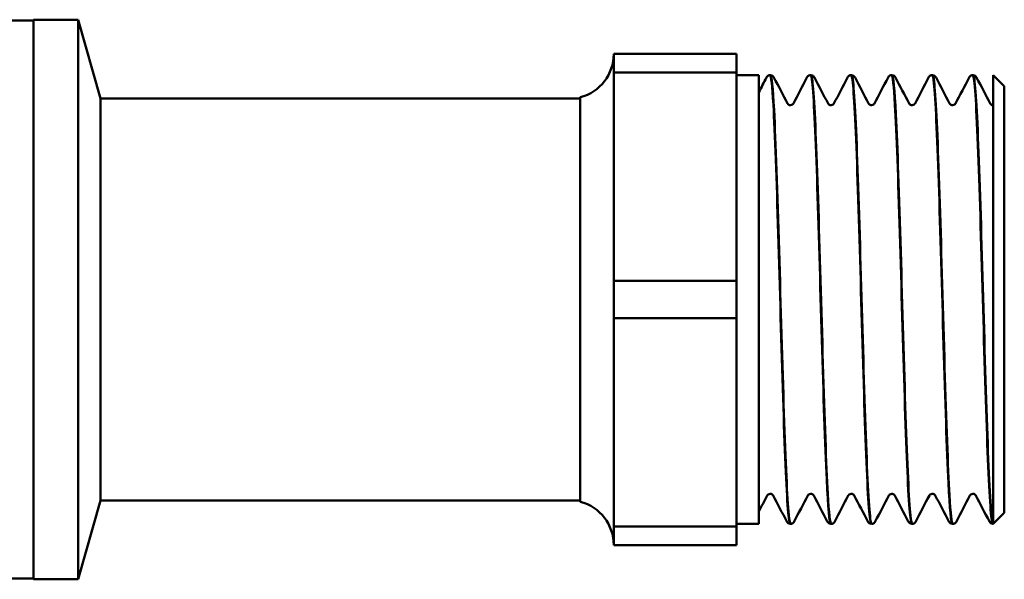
# Model space of a CAD drawing. Header units: millimetres. Extents: x 59 to 382, y 60 to 254.
# Tile 2 of 9: x 126 to 170, y 62 to 87. Entities that reach past the tile are written whole.
import ezdxf

# ---------------------------------------------------------------- set-up
doc = ezdxf.new("R2010")
doc.units = ezdxf.units.MM
doc.layers.add('Видимый контур (ГОСТ)', color=7, linetype='Continuous', lineweight=50)

msp = doc.modelspace()

# ---------------------------------------------------------------- linework, layer by layer
at = {"layer": 'Видимый контур (ГОСТ)'}
for p, q in [((126.426, 86.75), (123.926, 86.75)), ((126.426, 86.785), (126.426, 61.715)), ((128.426, 86.785), (126.426, 86.785)), ((128.426, 86.785), (128.426, 61.715)), ((129.426, 83.25), (128.426, 86.785)), ((152.426, 84.419), (152.426, 85.25)), ((152.426, 85.25), (157.926, 85.25)), ((157.926, 85.25), (157.926, 84.419)), ((152.426, 84.419), (152.426, 79.75)), ((152.426, 84.419), (157.926, 84.419)), ((157.926, 75.081), (157.926, 84.419)), ((158.926, 84.3), (157.926, 84.3)), ((158.926, 84.3), (158.926, 64.2)), ((159.429, 84.3), (159.445, 84.3)), ((161.245, 84.3), (161.262, 84.3)), ((163.061, 84.3), (163.078, 84.3)), ((164.877, 84.3), (164.894, 84.3)), ((166.693, 84.3), (166.71, 84.3)), ((168.509, 84.3), (168.526, 84.3)), ((169.426, 84.3), (169.426, 64.2)), ((169.926, 83.8), (169.426, 84.3)), ((169.926, 83.8), (169.926, 64.7)), ((129.426, 83.25), (129.426, 65.25)), ((150.926, 83.25), (129.426, 83.25)), ((150.926, 83.314), (150.926, 65.186)), ((169.426, 82.955), (169.426, 82.955)), ((152.426, 79.75), (152.426, 75.081)), ((152.426, 73.419), (152.426, 75.081)), ((152.426, 75.081), (157.926, 75.081)), ((157.926, 75.081), (157.926, 73.419)), ((152.426, 73.419), (152.426, 68.75)), ((152.426, 73.419), (157.926, 73.419)), ((157.926, 64.081), (157.926, 73.419)), ((152.426, 68.75), (152.426, 64.081)), ((129.426, 65.25), (128.426, 61.715)), ((150.926, 65.25), (129.426, 65.25)), ((169.926, 64.7), (169.426, 64.2)), ((152.426, 63.25), (152.426, 64.081)), ((152.426, 64.081), (157.926, 64.081)), ((158.926, 64.2), (157.926, 64.2)), ((157.926, 64.081), (157.926, 63.25)), ((160.337, 64.2), (160.354, 64.2)), ((162.153, 64.2), (162.17, 64.2)), ((163.969, 64.2), (163.986, 64.2)), ((165.785, 64.2), (165.802, 64.2)), ((167.601, 64.2), (167.618, 64.2)), ((169.417, 64.2), (169.426, 64.2)), ((169.426, 64.2), (169.426, 64.204)), ((152.426, 63.25), (157.926, 63.25)), ((126.426, 61.75), (123.926, 61.75)), ((128.426, 61.715), (126.426, 61.715))]:
    msp.add_line(p, q, dxfattribs=at)
for centre, start, end in [((150.426, 85.25), 284.4775, 0), ((150.426, 63.25), 0, 75.5225)]:
    msp.add_arc(centre, 2, start, end, dxfattribs=at)
for points, knots in [([(159.269, 84.193), (159.277, 84.209), (159.287, 84.227), (159.321, 84.259), (159.336, 84.271), (159.376, 84.291), (159.402, 84.299), (159.428, 84.3)], [0, 0, 0, 0, 0.02823229, 0.02823229, 0.04291217, 0.04291217, 0.05811693, 0.05811693, 0.05811693, 0.05811693]), ([(159.428, 84.294), (159.478, 84.291), (159.529, 83.838), (159.579, 82.967), (159.652, 81.713), (159.724, 79.607), (159.796, 77.198), (159.869, 74.79), (159.941, 72.103), (160.014, 69.84), (160.086, 67.577), (160.159, 65.759), (160.231, 64.861), (160.266, 64.425), (160.301, 64.208), (160.337, 64.208)], [-40.841985, -40.841985, -40.841985, -40.841985, -40.319846, -40.319846, -40.319846, -39.56761, -39.56761, -39.56761, -38.815608, -38.815608, -38.815608, -38.063836, -38.063836, -38.063836, -37.699112, -37.699112, -37.699112, -37.699112]), ([(160.354, 64.207), (160.326, 64.204), (160.299, 64.337), (160.271, 64.608), (160.198, 65.319), (160.126, 66.98), (160.053, 69.155), (159.981, 71.325), (159.908, 73.984), (159.836, 76.44), (159.76, 79.013), (159.684, 81.332), (159.609, 82.742), (159.554, 83.753), (159.5, 84.289), (159.445, 84.295)], [31.414646, 31.414646, 31.414646, 31.414646, 31.701786, 31.701786, 31.701786, 32.455061, 32.455061, 32.455061, 33.206428, 33.206428, 33.206428, 33.993215, 33.993215, 33.993215, 34.557519, 34.557519, 34.557519, 34.557519]), ([(159.446, 84.3), (159.482, 84.298), (159.517, 84.284), (159.561, 84.254), (159.575, 84.238), (159.594, 84.213), (159.6, 84.203), (159.605, 84.193)], [0, 0, 0, 0, 0.02090913, 0.02090913, 0.04040831, 0.04040831, 0.05808781, 0.05808781, 0.05808781, 0.05808781]), ([(161.085, 84.193), (161.093, 84.209), (161.103, 84.227), (161.137, 84.259), (161.152, 84.271), (161.192, 84.291), (161.218, 84.299), (161.244, 84.3)], [0, 0, 0, 0, 0.02823229, 0.02823229, 0.04291217, 0.04291217, 0.05811693, 0.05811693, 0.05811693, 0.05811693]), ([(161.244, 84.294), (161.268, 84.297), (161.293, 84.196), (161.317, 83.989), (161.389, 83.369), (161.461, 81.797), (161.534, 79.682), (161.606, 77.567), (161.678, 74.931), (161.75, 72.457), (161.823, 69.985), (161.895, 67.7), (161.967, 66.197), (162.029, 64.912), (162.091, 64.208), (162.153, 64.202)], [-34.5588, -34.5588, -34.5588, -34.5588, -34.308221, -34.308221, -34.308221, -33.557709, -33.557709, -33.557709, -32.807389, -32.807389, -32.807389, -32.057255, -32.057255, -32.057255, -31.415927, -31.415927, -31.415927, -31.415927]), ([(161.262, 84.3), (161.299, 84.298), (161.333, 84.284), (161.377, 84.254), (161.391, 84.238), (161.41, 84.213), (161.416, 84.203), (161.421, 84.193)], [0, 0, 0, 0, 0.02090913, 0.02090913, 0.04040831, 0.04040831, 0.05808781, 0.05808781, 0.05808781, 0.05808781]), ([(162.17, 64.206), (162.119, 64.209), (162.069, 64.669), (162.018, 65.551), (161.945, 66.819), (161.872, 68.944), (161.8, 71.368), (161.727, 73.788), (161.654, 76.481), (161.582, 78.742), (161.509, 80.999), (161.437, 82.8), (161.364, 83.676), (161.33, 84.088), (161.296, 84.292), (161.262, 84.292)], [25.13146, 25.13146, 25.13146, 25.13146, 25.657324, 25.657324, 25.657324, 26.412675, 26.412675, 26.412675, 27.166863, 27.166863, 27.166863, 27.919978, 27.919978, 27.919978, 28.274334, 28.274334, 28.274334, 28.274334]), ([(162.901, 84.193), (162.909, 84.209), (162.919, 84.227), (162.953, 84.259), (162.968, 84.271), (163.008, 84.291), (163.034, 84.299), (163.06, 84.3)], [0, 0, 0, 0, 0.02823229, 0.02823229, 0.04291217, 0.04291217, 0.05811693, 0.05811693, 0.05811693, 0.05811693]), ([(163.06, 84.3), (163.063, 84.3), (163.065, 84.299), (163.067, 84.298), (163.14, 84.241), (163.213, 83.186), (163.286, 81.409), (163.358, 79.633), (163.431, 77.155), (163.504, 74.627), (163.577, 72.101), (163.649, 69.55), (163.722, 67.645), (163.795, 65.741), (163.867, 64.501), (163.94, 64.25), (163.95, 64.217), (163.959, 64.201), (163.969, 64.202)], [-28.275615, -28.275615, -28.275615, -28.275615, -28.25214, -28.25214, -28.25214, -27.496295, -27.496295, -27.496295, -26.741062, -26.741062, -26.741062, -25.986417, -25.986417, -25.986417, -25.232337, -25.232337, -25.232337, -25.132741, -25.132741, -25.132741, -25.132741]), ([(163.078, 84.3), (163.115, 84.298), (163.149, 84.284), (163.193, 84.254), (163.207, 84.238), (163.226, 84.213), (163.232, 84.203), (163.237, 84.193)], [0, 0, 0, 0, 0.02090913, 0.02090913, 0.04040831, 0.04040831, 0.05808781, 0.05808781, 0.05808781, 0.05808781]), ([(163.986, 64.2), (163.983, 64.2), (163.98, 64.201), (163.977, 64.204), (163.905, 64.278), (163.832, 65.342), (163.76, 67.118), (163.687, 68.893), (163.615, 71.361), (163.542, 73.878), (163.47, 76.395), (163.398, 78.934), (163.325, 80.836), (163.253, 82.737), (163.18, 83.981), (163.108, 84.245), (163.098, 84.282), (163.088, 84.299), (163.078, 84.298)], [18.848275, 18.848275, 18.848275, 18.848275, 18.87882, 18.87882, 18.87882, 19.631337, 19.631337, 19.631337, 20.383378, 20.383378, 20.383378, 21.134964, 21.134964, 21.134964, 21.886118, 21.886118, 21.886118, 21.991149, 21.991149, 21.991149, 21.991149]), ([(164.717, 84.193), (164.725, 84.209), (164.736, 84.227), (164.769, 84.259), (164.784, 84.271), (164.824, 84.291), (164.85, 84.299), (164.876, 84.3)], [0, 0, 0, 0, 0.02823229, 0.02823229, 0.04291217, 0.04291217, 0.05811693, 0.05811693, 0.05811693, 0.05811693]), ([(164.876, 84.294), (164.927, 84.291), (164.977, 83.837), (165.028, 82.964), (165.1, 81.71), (165.172, 79.607), (165.245, 77.202), (165.317, 74.798), (165.389, 72.117), (165.462, 69.855), (165.534, 67.594), (165.606, 65.776), (165.679, 64.872), (165.714, 64.429), (165.749, 64.208), (165.785, 64.208)], [-21.992429, -21.992429, -21.992429, -21.992429, -21.469639, -21.469639, -21.469639, -20.718486, -20.718486, -20.718486, -19.967744, -19.967744, -19.967744, -19.217392, -19.217392, -19.217392, -18.849556, -18.849556, -18.849556, -18.849556]), ([(164.894, 84.3), (164.931, 84.298), (164.965, 84.284), (165.009, 84.254), (165.023, 84.238), (165.042, 84.213), (165.048, 84.203), (165.053, 84.193)], [0, 0, 0, 0, 0.02090913, 0.02090913, 0.04040831, 0.04040831, 0.05808781, 0.05808781, 0.05808781, 0.05808781]), ([(165.802, 64.207), (165.776, 64.204), (165.749, 64.324), (165.723, 64.571), (165.65, 65.253), (165.577, 66.899), (165.504, 69.073), (165.431, 71.245), (165.358, 73.921), (165.286, 76.397), (165.213, 78.871), (165.14, 81.118), (165.067, 82.547), (165.009, 83.68), (164.952, 84.29), (164.894, 84.296)], [12.56509, 12.56509, 12.56509, 12.56509, 12.83885, 12.83885, 12.83885, 13.595986, 13.595986, 13.595986, 14.352464, 14.352464, 14.352464, 15.108309, 15.108309, 15.108309, 15.707963, 15.707963, 15.707963, 15.707963]), ([(166.533, 84.193), (166.541, 84.209), (166.552, 84.227), (166.585, 84.259), (166.6, 84.271), (166.64, 84.291), (166.666, 84.299), (166.693, 84.3)], [0, 0, 0, 0, 0.02823229, 0.02823229, 0.04291217, 0.04291217, 0.05811693, 0.05811693, 0.05811693, 0.05811693]), ([(166.693, 84.293), (166.719, 84.296), (166.745, 84.178), (166.771, 83.935), (166.844, 83.262), (166.916, 81.635), (166.989, 79.481), (167.061, 77.33), (167.134, 74.674), (167.206, 72.207), (167.278, 69.743), (167.351, 67.493), (167.423, 66.041), (167.482, 64.853), (167.542, 64.209), (167.601, 64.203)], [-15.709244, -15.709244, -15.709244, -15.709244, -15.437741, -15.437741, -15.437741, -14.684626, -14.684626, -14.684626, -13.932495, -13.932495, -13.932495, -13.18126, -13.18126, -13.18126, -12.566371, -12.566371, -12.566371, -12.566371]), ([(166.71, 84.3), (166.747, 84.298), (166.781, 84.284), (166.826, 84.254), (166.839, 84.238), (166.858, 84.213), (166.865, 84.203), (166.87, 84.193)], [0, 0, 0, 0, 0.02090913, 0.02090913, 0.04040831, 0.04040831, 0.05808781, 0.05808781, 0.05808781, 0.05808781]), ([(167.618, 64.206), (167.569, 64.209), (167.519, 64.646), (167.47, 65.487), (167.398, 66.718), (167.325, 68.803), (167.253, 71.2), (167.181, 73.597), (167.108, 76.28), (167.036, 78.553), (166.964, 80.825), (166.891, 82.663), (166.819, 83.591), (166.783, 84.058), (166.746, 84.292), (166.71, 84.292)], [6.281905, 6.281905, 6.281905, 6.281905, 6.794765, 6.794765, 6.794765, 7.545675, 7.545675, 7.545675, 8.296383, 8.296383, 8.296383, 9.046895, 9.046895, 9.046895, 9.424778, 9.424778, 9.424778, 9.424778]), ([(168.349, 84.193), (168.357, 84.209), (168.368, 84.227), (168.401, 84.259), (168.416, 84.271), (168.456, 84.291), (168.482, 84.299), (168.509, 84.3)], [0, 0, 0, 0, 0.02823229, 0.02823229, 0.04291217, 0.04291217, 0.05811693, 0.05811693, 0.05811693, 0.05811693]), ([(168.509, 84.3), (168.511, 84.3), (168.514, 84.299), (168.517, 84.296), (168.592, 84.226), (168.668, 83.07), (168.744, 81.155), (168.817, 79.321), (168.889, 76.814), (168.962, 74.29), (169.034, 71.777), (169.106, 69.274), (169.179, 67.429), (169.251, 65.583), (169.323, 64.415), (169.396, 64.228), (169.403, 64.209), (169.41, 64.2), (169.417, 64.2)], [-9.426059, -9.426059, -9.426059, -9.426059, -9.398176, -9.398176, -9.398176, -8.611388, -8.611388, -8.611388, -7.857921, -7.857921, -7.857921, -7.10799, -7.10799, -7.10799, -6.357641, -6.357641, -6.357641, -6.283185, -6.283185, -6.283185, -6.283185]), ([(168.526, 84.3), (168.563, 84.298), (168.597, 84.284), (168.642, 84.254), (168.655, 84.238), (168.674, 84.213), (168.681, 84.203), (168.686, 84.193)], [0, 0, 0, 0, 0.02090913, 0.02090913, 0.04040831, 0.04040831, 0.05808781, 0.05808781, 0.05808781, 0.05808781]), ([(169.426, 64.204), (169.354, 64.271), (169.281, 65.329), (169.209, 67.102), (169.136, 68.875), (169.064, 71.343), (168.991, 73.863), (168.919, 76.382), (168.846, 78.926), (168.774, 80.831), (168.701, 82.736), (168.629, 83.982), (168.556, 84.245), (168.546, 84.282), (168.536, 84.299), (168.526, 84.298)], [0.026588, 0.026588, 0.026588, 0.026588, 0.779561, 0.779561, 0.779561, 1.532282, 1.532282, 1.532282, 2.284758, 2.284758, 2.284758, 3.036994, 3.036994, 3.036994, 3.141593, 3.141593, 3.141593, 3.141593]), ([(160.212, 83.029), (160.214, 83.025), (160.219, 83.014), (160.246, 82.989), (160.259, 82.979), (160.296, 82.961), (160.32, 82.955), (160.345, 82.955)], [0, 0, 0, 0, 0.02812652, 0.02812652, 0.04289761, 0.04289761, 0.05821659, 0.05821659, 0.05821659, 0.05821659]), ([(160.345, 82.955), (160.381, 82.955), (160.415, 82.969), (160.453, 82.995), (160.462, 83.006), (160.474, 83.022), (160.477, 83.026), (160.478, 83.029)], [0, 0, 0, 0, 0.02201882, 0.02201882, 0.04096745, 0.04096745, 0.05819145, 0.05819145, 0.05819145, 0.05819145]), ([(162.028, 83.029), (162.031, 83.025), (162.035, 83.014), (162.062, 82.989), (162.075, 82.979), (162.112, 82.961), (162.136, 82.955), (162.161, 82.955)], [0, 0, 0, 0, 0.02812652, 0.02812652, 0.04289761, 0.04289761, 0.05821659, 0.05821659, 0.05821659, 0.05821659]), ([(162.161, 82.955), (162.197, 82.955), (162.231, 82.969), (162.269, 82.995), (162.279, 83.006), (162.29, 83.022), (162.293, 83.026), (162.294, 83.029)], [0, 0, 0, 0, 0.02201882, 0.02201882, 0.04096745, 0.04096745, 0.05819145, 0.05819145, 0.05819145, 0.05819145]), ([(163.844, 83.029), (163.847, 83.025), (163.851, 83.014), (163.878, 82.989), (163.891, 82.979), (163.928, 82.961), (163.952, 82.955), (163.977, 82.955)], [0, 0, 0, 0, 0.02812652, 0.02812652, 0.04289761, 0.04289761, 0.05821659, 0.05821659, 0.05821659, 0.05821659]), ([(163.977, 82.955), (164.013, 82.955), (164.047, 82.969), (164.085, 82.995), (164.095, 83.006), (164.106, 83.022), (164.109, 83.026), (164.11, 83.029)], [0, 0, 0, 0, 0.02201882, 0.02201882, 0.04096745, 0.04096745, 0.05819145, 0.05819145, 0.05819145, 0.05819145]), ([(165.66, 83.029), (165.663, 83.025), (165.667, 83.014), (165.694, 82.989), (165.707, 82.979), (165.744, 82.961), (165.769, 82.955), (165.793, 82.955)], [0, 0, 0, 0, 0.02812652, 0.02812652, 0.04289761, 0.04289761, 0.05821659, 0.05821659, 0.05821659, 0.05821659]), ([(165.793, 82.955), (165.829, 82.955), (165.863, 82.969), (165.901, 82.995), (165.911, 83.006), (165.922, 83.022), (165.925, 83.026), (165.926, 83.029)], [0, 0, 0, 0, 0.02201882, 0.02201882, 0.04096745, 0.04096745, 0.05819145, 0.05819145, 0.05819145, 0.05819145]), ([(167.476, 83.029), (167.479, 83.025), (167.484, 83.014), (167.51, 82.989), (167.523, 82.979), (167.56, 82.961), (167.585, 82.955), (167.609, 82.955)], [0, 0, 0, 0, 0.02812652, 0.02812652, 0.04289761, 0.04289761, 0.05821659, 0.05821659, 0.05821659, 0.05821659]), ([(167.609, 82.955), (167.645, 82.955), (167.679, 82.969), (167.717, 82.995), (167.727, 83.006), (167.738, 83.022), (167.741, 83.026), (167.742, 83.029)], [0, 0, 0, 0, 0.02201882, 0.02201882, 0.04096745, 0.04096745, 0.05819145, 0.05819145, 0.05819145, 0.05819145]), ([(169.293, 83.029), (169.295, 83.025), (169.3, 83.014), (169.326, 82.989), (169.339, 82.979), (169.376, 82.961), (169.401, 82.955), (169.426, 82.955)], [0, 0, 0, 0, 0.02812652, 0.02812652, 0.04289761, 0.04289761, 0.05821659, 0.05821659, 0.05821659, 0.05821659]), ([(159.437, 65.545), (159.401, 65.545), (159.367, 65.531), (159.329, 65.505), (159.32, 65.494), (159.308, 65.478), (159.305, 65.474), (159.304, 65.471)], [0, 0, 0, 0, 0.02201882, 0.02201882, 0.04096745, 0.04096745, 0.05819145, 0.05819145, 0.05819145, 0.05819145]), ([(159.57, 65.471), (159.568, 65.475), (159.563, 65.486), (159.536, 65.511), (159.523, 65.521), (159.486, 65.539), (159.462, 65.545), (159.437, 65.545)], [0, 0, 0, 0, 0.02812652, 0.02812652, 0.04289761, 0.04289761, 0.05821659, 0.05821659, 0.05821659, 0.05821659]), ([(161.253, 65.545), (161.217, 65.545), (161.184, 65.531), (161.145, 65.505), (161.136, 65.494), (161.124, 65.478), (161.122, 65.474), (161.12, 65.471)], [0, 0, 0, 0, 0.02201882, 0.02201882, 0.04096745, 0.04096745, 0.05819145, 0.05819145, 0.05819145, 0.05819145]), ([(161.386, 65.471), (161.384, 65.475), (161.379, 65.486), (161.353, 65.511), (161.339, 65.521), (161.302, 65.539), (161.278, 65.545), (161.253, 65.545)], [0, 0, 0, 0, 0.02812652, 0.02812652, 0.04289761, 0.04289761, 0.05821659, 0.05821659, 0.05821659, 0.05821659]), ([(163.069, 65.545), (163.034, 65.545), (163, 65.531), (162.961, 65.505), (162.952, 65.494), (162.94, 65.478), (162.938, 65.474), (162.936, 65.471)], [0, 0, 0, 0, 0.02201882, 0.02201882, 0.04096745, 0.04096745, 0.05819145, 0.05819145, 0.05819145, 0.05819145]), ([(163.202, 65.471), (163.2, 65.475), (163.195, 65.486), (163.169, 65.511), (163.156, 65.521), (163.119, 65.539), (163.094, 65.545), (163.069, 65.545)], [0, 0, 0, 0, 0.02812652, 0.02812652, 0.04289761, 0.04289761, 0.05821659, 0.05821659, 0.05821659, 0.05821659]), ([(164.885, 65.545), (164.85, 65.545), (164.816, 65.531), (164.778, 65.505), (164.768, 65.494), (164.756, 65.478), (164.754, 65.474), (164.752, 65.471)], [0, 0, 0, 0, 0.02201882, 0.02201882, 0.04096745, 0.04096745, 0.05819145, 0.05819145, 0.05819145, 0.05819145]), ([(165.018, 65.471), (165.016, 65.475), (165.011, 65.486), (164.985, 65.511), (164.972, 65.521), (164.935, 65.539), (164.91, 65.545), (164.885, 65.545)], [0, 0, 0, 0, 0.02812652, 0.02812652, 0.04289761, 0.04289761, 0.05821659, 0.05821659, 0.05821659, 0.05821659]), ([(166.701, 65.545), (166.666, 65.545), (166.632, 65.531), (166.594, 65.505), (166.584, 65.494), (166.572, 65.478), (166.57, 65.474), (166.568, 65.471)], [0, 0, 0, 0, 0.02201882, 0.02201882, 0.04096745, 0.04096745, 0.05819145, 0.05819145, 0.05819145, 0.05819145]), ([(166.834, 65.471), (166.832, 65.475), (166.827, 65.486), (166.801, 65.511), (166.788, 65.521), (166.751, 65.539), (166.726, 65.545), (166.701, 65.545)], [0, 0, 0, 0, 0.02812652, 0.02812652, 0.04289761, 0.04289761, 0.05821659, 0.05821659, 0.05821659, 0.05821659]), ([(168.517, 65.545), (168.482, 65.545), (168.448, 65.531), (168.41, 65.505), (168.4, 65.494), (168.389, 65.478), (168.386, 65.474), (168.385, 65.471)], [0, 0, 0, 0, 0.02201882, 0.02201882, 0.04096745, 0.04096745, 0.05819145, 0.05819145, 0.05819145, 0.05819145]), ([(168.65, 65.471), (168.648, 65.475), (168.643, 65.486), (168.617, 65.511), (168.604, 65.521), (168.567, 65.539), (168.542, 65.545), (168.517, 65.545)], [0, 0, 0, 0, 0.02812652, 0.02812652, 0.04289761, 0.04289761, 0.05821659, 0.05821659, 0.05821659, 0.05821659]), ([(160.336, 64.2), (160.3, 64.202), (160.266, 64.216), (160.221, 64.246), (160.207, 64.262), (160.188, 64.287), (160.182, 64.297), (160.177, 64.307)], [0, 0, 0, 0, 0.02090913, 0.02090913, 0.04040831, 0.04040831, 0.05808781, 0.05808781, 0.05808781, 0.05808781]), ([(160.513, 64.307), (160.505, 64.291), (160.495, 64.273), (160.461, 64.241), (160.446, 64.229), (160.406, 64.209), (160.381, 64.201), (160.354, 64.2)], [0, 0, 0, 0, 0.02823229, 0.02823229, 0.04291217, 0.04291217, 0.05811693, 0.05811693, 0.05811693, 0.05811693]), ([(162.152, 64.2), (162.116, 64.202), (162.082, 64.216), (162.037, 64.246), (162.023, 64.262), (162.004, 64.287), (161.998, 64.297), (161.993, 64.307)], [0, 0, 0, 0, 0.02090913, 0.02090913, 0.04040831, 0.04040831, 0.05808781, 0.05808781, 0.05808781, 0.05808781]), ([(162.329, 64.307), (162.321, 64.291), (162.311, 64.273), (162.277, 64.241), (162.262, 64.229), (162.222, 64.209), (162.197, 64.201), (162.17, 64.2)], [0, 0, 0, 0, 0.02823229, 0.02823229, 0.04291217, 0.04291217, 0.05811693, 0.05811693, 0.05811693, 0.05811693]), ([(163.968, 64.2), (163.932, 64.202), (163.898, 64.216), (163.853, 64.246), (163.839, 64.262), (163.82, 64.287), (163.814, 64.297), (163.809, 64.307)], [0, 0, 0, 0, 0.02090913, 0.02090913, 0.04040831, 0.04040831, 0.05808781, 0.05808781, 0.05808781, 0.05808781]), ([(164.145, 64.307), (164.137, 64.291), (164.127, 64.273), (164.094, 64.241), (164.078, 64.229), (164.038, 64.209), (164.013, 64.201), (163.986, 64.2)], [0, 0, 0, 0, 0.02823229, 0.02823229, 0.04291217, 0.04291217, 0.05811693, 0.05811693, 0.05811693, 0.05811693]), ([(165.784, 64.2), (165.748, 64.202), (165.714, 64.216), (165.669, 64.246), (165.655, 64.262), (165.636, 64.287), (165.63, 64.297), (165.625, 64.307)], [0, 0, 0, 0, 0.02090913, 0.02090913, 0.04040831, 0.04040831, 0.05808781, 0.05808781, 0.05808781, 0.05808781]), ([(165.962, 64.307), (165.953, 64.291), (165.943, 64.273), (165.91, 64.241), (165.895, 64.229), (165.855, 64.209), (165.829, 64.201), (165.802, 64.2)], [0, 0, 0, 0, 0.02823229, 0.02823229, 0.04291217, 0.04291217, 0.05811693, 0.05811693, 0.05811693, 0.05811693]), ([(167.601, 64.2), (167.564, 64.202), (167.53, 64.216), (167.485, 64.246), (167.472, 64.262), (167.452, 64.287), (167.446, 64.297), (167.441, 64.307)], [0, 0, 0, 0, 0.02090913, 0.02090913, 0.04040831, 0.04040831, 0.05808781, 0.05808781, 0.05808781, 0.05808781]), ([(167.778, 64.307), (167.77, 64.291), (167.759, 64.273), (167.726, 64.241), (167.711, 64.229), (167.671, 64.209), (167.645, 64.201), (167.618, 64.2)], [0, 0, 0, 0, 0.02823229, 0.02823229, 0.04291217, 0.04291217, 0.05811693, 0.05811693, 0.05811693, 0.05811693]), ([(169.417, 64.2), (169.38, 64.202), (169.346, 64.216), (169.301, 64.246), (169.288, 64.262), (169.269, 64.287), (169.262, 64.297), (169.257, 64.307)], [0, 0, 0, 0, 0.02090913, 0.02090913, 0.04040831, 0.04040831, 0.05808781, 0.05808781, 0.05808781, 0.05808781])]:
    msp.add_open_spline(points, degree=3, knots=knots, dxfattribs=at)
for points in [[(158.926, 83.536), (159.041, 83.755), (159.155, 83.974), (159.269, 84.193)], [(159.605, 84.193), (159.807, 83.805), (160.01, 83.417), (160.212, 83.029)], [(160.478, 83.029), (160.68, 83.417), (160.883, 83.805), (161.085, 84.193)], [(161.421, 84.193), (161.624, 83.805), (161.826, 83.417), (162.028, 83.029)], [(162.294, 83.029), (162.496, 83.417), (162.699, 83.805), (162.901, 84.193)], [(163.237, 84.193), (163.44, 83.805), (163.642, 83.417), (163.844, 83.029)], [(164.11, 83.029), (164.313, 83.417), (164.515, 83.805), (164.717, 84.193)], [(165.053, 84.193), (165.256, 83.805), (165.458, 83.417), (165.66, 83.029)], [(165.926, 83.029), (166.129, 83.417), (166.331, 83.805), (166.533, 84.193)], [(166.87, 84.193), (167.072, 83.805), (167.274, 83.417), (167.476, 83.029)], [(167.742, 83.029), (167.945, 83.417), (168.147, 83.805), (168.349, 84.193)], [(168.686, 84.193), (168.888, 83.805), (169.09, 83.417), (169.293, 83.029)], [(159.304, 65.471), (159.178, 65.229), (159.052, 64.988), (158.926, 64.747)], [(160.177, 64.307), (159.975, 64.695), (159.772, 65.083), (159.57, 65.471)], [(161.12, 65.471), (160.918, 65.083), (160.716, 64.695), (160.513, 64.307)], [(161.993, 64.307), (161.791, 64.695), (161.588, 65.083), (161.386, 65.471)], [(162.936, 65.471), (162.734, 65.083), (162.532, 64.695), (162.329, 64.307)], [(163.809, 64.307), (163.607, 64.695), (163.404, 65.083), (163.202, 65.471)], [(164.752, 65.471), (164.55, 65.083), (164.348, 64.695), (164.145, 64.307)], [(165.625, 64.307), (165.423, 64.695), (165.221, 65.083), (165.018, 65.471)], [(166.568, 65.471), (166.366, 65.083), (166.164, 64.695), (165.962, 64.307)], [(167.441, 64.307), (167.239, 64.695), (167.037, 65.083), (166.834, 65.471)], [(168.385, 65.471), (168.182, 65.083), (167.98, 64.695), (167.778, 64.307)], [(169.257, 64.307), (169.055, 64.695), (168.853, 65.083), (168.65, 65.471)]]:
    msp.add_open_spline(points, degree=3, dxfattribs=at)

doc.saveas('drawing.dxf')
